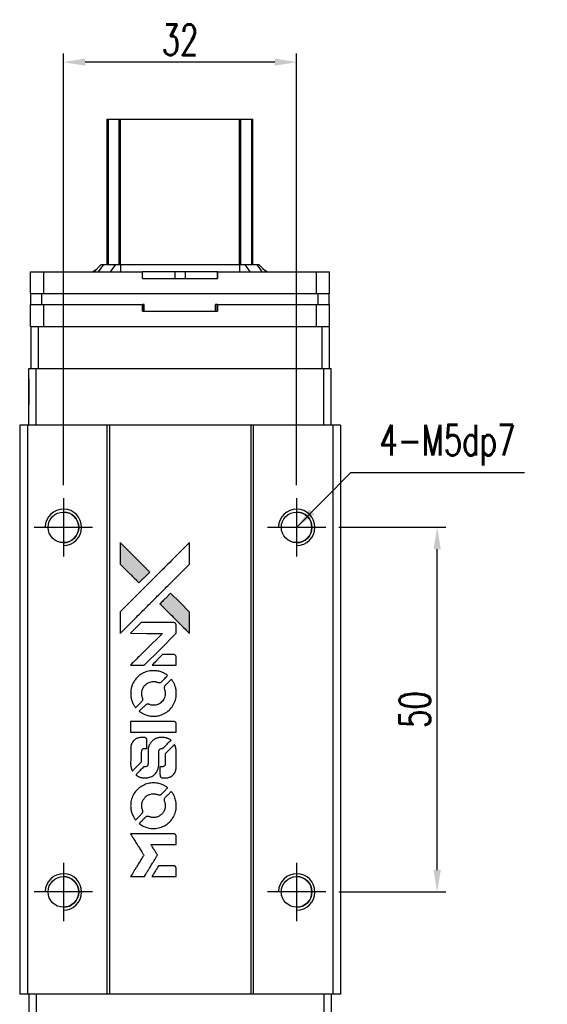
# Model space of a CAD drawing. Header units: millimetres. Extents: x 724 to 1022, y 320 to 598.
# Tile 2 of 3: x 744 to 816, y 463 to 598. Entities that reach past the tile are written whole.
import ezdxf

# ---------------------------------------------------------------- set-up
doc = ezdxf.new("R2010")
doc.units = ezdxf.units.MM
doc.header["$LTSCALE"] = 0.15
doc.layers.get('0').update_dxf_attribs({"linetype": 'CONTINUOUS'})
doc.layers.get('Defpoints').update_dxf_attribs({"linetype": 'CONTINUOUS'})
doc.layers.add('DIM', color=4, linetype='CONTINUOUS')
doc.styles.add('DIM-7', font='SIMPLEX.shx', dxfattribs={"width": 0.7, "bigfont": 'chineset.shx'})
doc.dimstyles.new('CNS', dxfattribs={"dimtxt": 3.5, "dimasz": 2.5, "dimexe": 1, "dimexo": 1.5, "dimgap": 0.09, "dimtad": 0, "dimdsep": 46, "dimtxsty": 'DIM-7', "dimcen": 0.09, "dimclrd": 1, "dimclre": 1, "dimclrt": 4, "dimadec": 0, "dimazin": 0, "dimtfac": 1, "dimtix": 1, "dimtmove": 2, "dimatfit": 3, "dimfxl": 1, "dimtvp": 0.971429, "dimtolj": 1, "dimarcsym": 0})

# ---------------------------------------------------------------- blocks, each defined once
blk = doc.blocks.new('*D98')
at = {"color": 7, "lineweight": -2}
for p, q in [((787.4, 528.18), (802.08, 528.18)), ((800.88, 481.18), (800.88, 525.18)), ((787.4, 478.18), (802.08, 478.18))]:
    blk.add_line(p, q, dxfattribs=at)
at = {"color": 7}
for points in [[(800.38, 525.18), (801.38, 525.18), (800.88, 528.18)], [(800.38, 481.18), (801.38, 481.18), (800.88, 478.18)]]:
    blk.add_solid(points, dxfattribs=at)
at = {"layer": 'Defpoints', "color": 0}
for p in [(785.6, 528.18), (800.88, 528.18), (785.6, 478.18)]:
    blk.add_point(p, dxfattribs=at)
at = {"color": 7, "insert": (797.82, 503.18), "char_height": 4.2, "attachment_point": 5, "rotation": 90, "style": 'DIM-7'}
blk.add_mtext('\\A1;50', dxfattribs=at)
blk = doc.blocks.new('*D99')
at = {"color": 7, "lineweight": -2}
for p, q in [((749.6, 533.98), (749.6, 593.18)), ((781.6, 533.98), (781.6, 593.18)), ((778.6, 591.98), (752.6, 591.98))]:
    blk.add_line(p, q, dxfattribs=at)
at = {"color": 7}
for points in [[(752.6, 592.48), (752.6, 591.48), (749.6, 591.98)], [(778.6, 592.48), (778.6, 591.48), (781.6, 591.98)]]:
    blk.add_solid(points, dxfattribs=at)
at = {"layer": 'Defpoints', "color": 0}
for p in [(749.6, 591.98), (749.6, 532.18), (781.6, 532.18)]:
    blk.add_point(p, dxfattribs=at)
at = {"color": 7, "insert": (765.6, 595.04), "char_height": 4.2, "attachment_point": 5, "style": 'DIM-7'}
blk.add_mtext('\\A1;32', dxfattribs=at)
blk = doc.blocks.new('A$C633ab282')
at = {"linetype": 'Continuous'}
h = blk.add_hatch(color=256, dxfattribs=at)
h.dxf.hatch_style = 1
h.paths.add_polyline_path([(0, 45.82), (0, 44.34), (0, 42.86), (1.29, 41.58, 0.000288), (1.78, 41.09, 0.000479), (2.19, 40.68, 0.000013), (2.57, 40.31, 0.197177), (2.58, 40.3, 0.197497), (2.58, 40.31, 0.00004), (2.8, 40.52, 0.000834), (3.04, 40.76, 0.000506), (3.32, 41.04), (4.05, 41.77), (2.03, 43.79)])
h.paths.add_polyline_path([(6.93, 38.88), (6.2, 38.15, 0.000476), (5.91, 37.87, 0.000789), (5.68, 37.63, 0.000035), (5.46, 37.41, 0.19758), (5.46, 37.41, 0.198396), (5.46, 37.4, 0.000019), (5.76, 37.11, 0.000582), (6.08, 36.78, 0.000351), (6.46, 36.4, 0.000108), (8.09, 34.78, 0.000692), (8.91, 33.96, 0.000077), (9.49, 33.4, 0.197527), (9.51, 33.39, 0.410181), (9.52, 33.4, 0.000493), (9.52, 33.7, 0.002424), (9.52, 34.12, 0.000529), (9.52, 34.84), (9.52, 36.29), (8.23, 37.59)])
for points in [[(1.29, 41.58, 0.000288), (1.78, 41.09, 0.000479), (2.19, 40.68, 0.000013), (2.57, 40.31, 0.197177), (2.58, 40.3, 0.197497), (2.58, 40.31, 0.00004), (2.8, 40.52, 0.000836), (3.04, 40.76, 0.000505), (3.32, 41.04), (4.05, 41.77), (2.03, 43.79), (0, 45.82), (0, 44.34), (0, 42.86)], [(1.78, 35.13, -0.000056), (2.67, 36.01, -0.000021), (3.91, 37.26, -0.000021), (5.27, 38.61, -0.000025), (6.54, 39.88), (9.52, 42.85), (9.52, 44.33), (9.52, 45.8), (7.52, 43.81, 0.000274), (6.56, 42.86, 0.000123), (5.29, 41.6, 0.000121), (3.96, 40.27, 0.000165), (2.76, 39.07), (0, 36.32), (0, 34.84), (0, 33.35)], [(6.46, 36.4, 0.000108), (8.09, 34.78, 0.000692), (8.92, 33.96, 0.000077), (9.49, 33.4, 0.197527), (9.51, 33.39, 0.410182), (9.52, 33.4, 0.000493), (9.52, 33.7, 0.002424), (9.52, 34.12, 0.000529), (9.52, 34.84), (9.52, 36.29), (8.23, 37.59), (6.93, 38.88), (6.2, 38.15, 0.000476), (5.91, 37.87, 0.000789), (5.68, 37.63, 0.000035), (5.46, 37.41, 0.19758), (5.46, 37.41, 0.198396), (5.46, 37.4, 0.000019), (5.76, 37.11, 0.000582), (6.08, 36.78, 0.000351)], [(2.36, 28.98), (3.31, 28.98), (5.5, 31.17), (7.69, 33.37), (7.69, 33.98, 0.0008), (7.68, 34.37, 0.010795), (7.68, 34.51, 0.030495), (7.67, 34.59, 0.080372), (7.65, 34.65, 0.03816), (7.62, 34.7, 0.041799), (7.58, 34.74, 0.042486), (7.53, 34.78, 0.042078), (7.48, 34.81, 0.099276), (7.4, 34.83, 0.003302), (7.1, 34.83, 0.002586), (6.57, 34.83, 0.000204), (5.15, 34.83), (2.88, 34.83), (2.15, 34.1), (1.42, 33.37), (3.6, 33.36), (5.79, 33.35), (3.63, 31.2, 0.000253), (2.8, 30.38, 0.000412), (2.09, 29.68, 0.000041), (1.47, 29.05, 0.041338), (1.44, 29.02), (1.41, 28.98)], [(6.04, 28.98), (7.69, 28.98), (7.69, 29.59), (7.68, 30.21), (7.64, 30.28, 0.03146), (7.61, 30.31, 0.026444), (7.59, 30.34, 0.026444), (7.55, 30.37, 0.031457), (7.52, 30.4), (7.45, 30.44), (6.63, 30.44), (5.81, 30.45), (5.1, 29.72, 0.000745), (4.82, 29.44, 0.001228), (4.59, 29.21, 0.000087), (4.39, 29, 0.195134), (4.38, 28.99, 0.412117), (4.39, 28.98, 0.000048), (4.87, 28.98, 0.00109), (5.4, 28.98, 0.000653)], [(1.46, 24.78, 0.023681), (1.5, 24.52, 0.022402), (1.56, 24.27, 0.021929), (1.65, 24.01, 0.020503), (1.76, 23.75, 0.013745), (1.84, 23.61, 0.009767), (1.93, 23.45, 0.009658), (2.03, 23.31, 0.027804), (2.1, 23.21), (2.13, 23.18), (2.59, 23.63, 0.002053), (2.81, 23.85, 0.006738), (2.95, 24, 0.007826), (3.04, 24.11, 0.063909), (3.08, 24.16, 0.061532), (3.11, 24.24, 0.068674), (3.12, 24.33, 0.052072), (3.1, 24.43, 0.019648), (3.06, 24.56, -0.018366), (3.01, 24.73, -0.0288), (2.98, 24.87, -0.029061), (2.96, 25.02, -0.019155), (2.96, 25.19, -0.053809), (3.02, 25.56, -0.058833), (3.15, 25.89, -0.058566), (3.35, 26.19, -0.052525), (3.63, 26.44, -0.044733), (3.86, 26.58, -0.040573), (4.12, 26.69, -0.041123), (4.4, 26.75, -0.04951), (4.66, 26.76, -0.017369), (4.78, 26.75, -0.024255), (4.89, 26.73, -0.023787), (5, 26.69, -0.015798), (5.12, 26.65, 0.010631), (5.2, 26.62, 0.033653), (5.25, 26.6, 0.037806), (5.3, 26.6, 0.016307), (5.37, 26.6, 0.068179), (5.5, 26.61, 0.095747), (5.61, 26.67, 0.033418), (5.75, 26.79, 0.002133), (6.13, 27.19, 0.001452), (6.35, 27.41, 0.012393), (6.45, 27.52, 0.020479), (6.49, 27.58, 0.344362), (6.49, 27.6, 0.074287), (6.44, 27.65, 0.005454), (6.27, 27.76, 0.008391), (6.09, 27.87, 0.017097), (5.95, 27.94, 0.027375), (5.65, 28.07, 0.02835), (5.35, 28.16, 0.027723), (5.03, 28.22, 0.023913), (4.69, 28.24, 0.027047), (4.28, 28.23, 0.031685), (3.9, 28.18, 0.032425), (3.53, 28.08, 0.031013), (3.18, 27.93, 0.037914), (2.76, 27.68, 0.040153), (2.39, 27.37, 0.039834), (2.07, 27.01, 0.036173), (1.8, 26.59, 0.040752), (1.62, 26.18, 0.035885), (1.5, 25.72, 0.035491), (1.45, 25.25, 0.037615)], [(2.73, 22.59, 0.018008), (2.87, 22.51, 0.009842), (3.04, 22.41, 0.009807), (3.22, 22.31, 0.015716), (3.37, 22.24, 0.048467), (3.93, 22.07, 0.045841), (4.52, 22, 0.046006), (5.12, 22.04, 0.049638), (5.68, 22.18, 0.064819), (6.4, 22.57, 0.06695), (7, 23.13, 0.066691), (7.43, 23.82, 0.063505), (7.67, 24.62, 0.03135), (7.69, 24.82, 0.010439), (7.7, 25.12, 0.010391), (7.69, 25.42, 0.032408), (7.67, 25.62, 0.015696), (7.62, 25.86, 0.018095), (7.56, 26.08, 0.018551), (7.48, 26.29, 0.018352), (7.39, 26.49, 0.015568), (7.32, 26.63, 0.009832), (7.23, 26.78, 0.009795), (7.14, 26.93, 0.023727), (7.06, 27.03), (7.03, 27.07), (6.57, 26.62, 0.001528), (6.32, 26.37, 0.010022), (6.19, 26.24, 0.019586), (6.12, 26.15, 0.061865), (6.08, 26.09, 0.055054), (6.05, 25.99, 0.061607), (6.04, 25.9, 0.048725), (6.06, 25.78, 0.020221), (6.1, 25.63, -0.017722), (6.15, 25.47, -0.02685), (6.17, 25.33, -0.02759), (6.19, 25.19, -0.020233), (6.19, 25.03, -0.04793), (6.14, 24.73, -0.048386), (6.04, 24.45, -0.047866), (5.89, 24.19, -0.044964), (5.68, 23.95, -0.04333), (5.44, 23.75, -0.050921), (5.18, 23.61, -0.051473), (4.89, 23.53, -0.0459), (4.59, 23.5, -0.019014), (4.44, 23.51, -0.024114), (4.3, 23.52, -0.025081), (4.18, 23.55, -0.023892), (4.05, 23.6, 0.008624), (3.95, 23.63, 0.026486), (3.88, 23.65, 0.035074), (3.82, 23.66, 0.02756), (3.75, 23.66, 0.087163), (3.65, 23.64, 0.073291), (3.55, 23.59, 0.028074), (3.41, 23.46, 0.002594), (3.08, 23.14), (2.62, 22.67)], [(4.56, 19.81), (7.68, 19.81), (7.68, 20.42), (7.68, 21.03), (7.64, 21.11, 0.071429), (7.6, 21.17, 0.054799), (7.54, 21.22, 0.053585), (7.47, 21.26, 0.060698), (7.39, 21.28, 0.033975), (7.26, 21.29, 0.000112), (5.67, 21.29, 0.000726), (4.12, 21.29, 0.001084), (2.76, 21.28), (1.44, 21.27), (1.44, 20.54), (1.44, 19.8)], [(1.45, 15.24, 0.018538), (1.46, 15.14, 0.010695), (1.49, 15.03, 0.01068), (1.51, 14.92, 0.017678), (1.54, 14.83, 0.013849), (1.58, 14.72, 0.011814), (1.62, 14.61, 0.004513), (1.67, 14.51, 0.290035), (1.69, 14.5, 0.196418), (1.69, 14.51, 0.000124), (1.88, 14.69, 0.001477), (2.08, 14.89, 0.000898), (2.32, 15.13), (2.94, 15.75), (2.95, 16.53, -0.001471), (2.95, 17.12, -0.028714), (2.96, 17.3, -0.097073), (3, 17.4, -0.084199), (3.07, 17.49, -0.042698), (3.12, 17.53, -0.053912), (3.18, 17.55, -0.051004), (3.25, 17.57, -0.032967), (3.32, 17.57, 0.00807), (3.36, 17.58, 0.003023), (3.42, 17.58, 0.002994), (3.48, 17.58, 0.003629), (3.54, 17.58), (3.67, 17.59), (3.67, 18.19, 0.001618), (3.67, 18.47, 0.005206), (3.67, 18.66, 0.00535), (3.66, 18.8, 0.060675), (3.65, 18.85, 0.048484), (3.64, 18.88, 0.02389), (3.62, 18.91, 0.022812), (3.6, 18.94, 0.02462), (3.57, 18.97, 0.061781), (3.49, 19.04, 0.080179), (3.41, 19.07, 0.048561), (3.3, 19.09, 0.010021), (3.09, 19.09, 0.016602), (2.81, 19.08, 0.031409), (2.59, 19.05, 0.036474), (2.4, 19, 0.03439), (2.21, 18.92, 0.065928), (1.91, 18.71, 0.069066), (1.69, 18.44, 0.065697), (1.53, 18.1, 0.051559), (1.46, 17.71, 0.020904), (1.45, 17.5, 0.000451), (1.45, 16.47, 0.000419), (1.44, 15.43, 0.022759)], [(2.26, 13.87, 0.023289), (2.41, 13.78, 0.026845), (2.56, 13.7, 0.026047), (2.72, 13.64, 0.019751), (2.9, 13.59, 0.013249), (3.01, 13.57, 0.025169), (3.09, 13.56, 0.016532), (3.2, 13.55, 0.002937), (3.39, 13.55, 0.003317), (3.57, 13.55, 0.011808), (3.68, 13.55, 0.01777), (3.77, 13.56, 0.021476), (3.85, 13.58, 0.04325), (4.18, 13.68, 0.045753), (4.48, 13.84, 0.04649), (4.74, 14.04, 0.047672), (4.96, 14.29, 0.025315), (5.03, 14.4, 0.015208), (5.1, 14.54, 0.01512), (5.17, 14.68, 0.022488), (5.21, 14.8, 0.027857), (5.26, 15, 0.034138), (5.29, 15.19, 0.014286), (5.3, 15.48, 0.00124), (5.3, 16.21, -0.00103), (5.3, 16.66, -0.002552), (5.31, 16.98, -0.001594), (5.31, 17.23, -0.047676), (5.32, 17.3, -0.085307), (5.36, 17.41, -0.097789), (5.44, 17.49, -0.085947), (5.55, 17.54, -0.051339), (5.69, 17.57, 0.014634), (5.74, 17.57, 0.015028), (5.79, 17.58, 0.014927), (5.83, 17.59, 0.059415), (5.85, 17.6, 0.070595), (5.91, 17.64, 0.00028), (6.43, 18.16, 0.000111), (6.97, 18.69, 0.200239), (6.98, 18.71, 0.268906), (6.97, 18.73, 0.001866), (6.84, 18.8, 0.007532), (6.71, 18.87, 0.017818), (6.62, 18.91, 0.013256), (6.51, 18.95, 0.011636), (6.4, 18.99, 0.011528), (6.29, 19.03, 0.012303), (6.17, 19.05, 0.0423), (6, 19.08, 0.013657), (5.73, 19.08, 0.013857), (5.46, 19.07, 0.037428), (5.28, 19.05, 0.014927), (5.15, 19.02, 0.0122), (5.02, 18.98, 0.012518), (4.9, 18.93, 0.023062), (4.8, 18.89, 0.065961), (4.45, 18.65, 0.06055), (4.16, 18.32, 0.059676), (3.95, 17.93, 0.060497), (3.85, 17.5, 0.025683), (3.84, 17.41, 0.001528), (3.83, 17.13, 0.002124), (3.83, 16.78, 0.001173), (3.83, 16.36, -0.000809), (3.83, 15.61, -0.017164), (3.82, 15.38, -0.063931), (3.8, 15.27, -0.108429), (3.75, 15.18, -0.052941), (3.69, 15.13, -0.063675), (3.63, 15.1, -0.050562), (3.55, 15.08, -0.020337), (3.44, 15.07, 0.009897), (3.37, 15.07, 0.016482), (3.31, 15.06, 0.019019), (3.27, 15.05, 0.06043), (3.24, 15.04, 0.076267), (3.17, 14.99, 0.00054), (2.69, 14.5, 0.000307), (2.19, 14, 0.142594), (2.17, 13.96, 0.232419), (2.18, 13.95, 0.022995), (2.2, 13.92, 0.024627), (2.23, 13.9, 0.015407)], [(5.49, 13.79, 0.065483), (5.53, 13.72, 0.053271), (5.58, 13.65, 0.052018), (5.65, 13.6, 0.0556), (5.73, 13.56, 0.036839), (5.78, 13.55, 0.026922), (5.84, 13.54, 0.016905), (5.91, 13.54, 0.004317), (6.04, 13.54, 0.016369), (6.31, 13.55, 0.029936), (6.53, 13.57, 0.03418), (6.72, 13.62, 0.031327), (6.91, 13.7, 0.046935), (7.14, 13.84, 0.054053), (7.33, 14.02, 0.053701), (7.48, 14.23, 0.045364), (7.59, 14.48, 0.032479), (7.65, 14.71, 0.03386), (7.68, 14.93, 0.013578), (7.69, 15.29, 0.001155), (7.69, 16.2, 0.000413), (7.68, 16.98, 0.005008), (7.68, 17.28, 0.013199), (7.67, 17.45, 0.033956), (7.65, 17.58, 0.013909), (7.62, 17.7, 0.010864), (7.58, 17.84, 0.010938), (7.53, 17.96, 0.028702), (7.5, 18.05), (7.46, 18.11), (6.83, 17.48), (6.19, 16.85), (6.19, 16.12, -0.001504), (6.19, 15.8, -0.00328), (6.19, 15.56, -0.001901), (6.18, 15.37, -0.061333), (6.17, 15.33, -0.063621), (6.15, 15.27, -0.048633), (6.1, 15.2, -0.046769), (6.05, 15.15, -0.047961), (5.98, 15.11, -0.02678), (5.92, 15.08, -0.050957), (5.88, 15.07, -0.029398), (5.81, 15.06, -0.00401), (5.68, 15.06), (5.46, 15.05), (5.46, 14.46, 0.001061), (5.46, 14.11, 0.009147), (5.47, 13.95, 0.020721), (5.47, 13.86, 0.051619)], [(1.46, 9.4, 0.024131), (1.5, 9.13, 0.022344), (1.57, 8.86, 0.021883), (1.66, 8.59, 0.020884), (1.78, 8.33, 0.010669), (1.86, 8.18, 0.010389), (1.94, 8.03, 0.010913), (2.03, 7.9, 0.022227), (2.1, 7.8), (2.13, 7.77), (2.59, 8.24, 0.002452), (2.77, 8.43, 0.003628), (2.93, 8.59, 0.001662), (3.06, 8.73, 0.070159), (3.08, 8.77, 0.047671), (3.09, 8.79, 0.018624), (3.1, 8.83, 0.017921), (3.11, 8.88, 0.018804), (3.11, 8.92, 0.018255), (3.11, 8.98, 0.041312), (3.11, 9.02, 0.037164), (3.1, 9.07, 0.012342), (3.07, 9.13, -0.015101), (3.02, 9.29, -0.035998), (2.98, 9.41, -0.033244), (2.97, 9.54, -0.011249), (2.97, 9.73, -0.004059), (2.97, 9.89, -0.019693), (2.97, 9.98, -0.027943), (2.98, 10.05, -0.014411), (3, 10.14, -0.033089), (3.08, 10.35, -0.033887), (3.18, 10.55, -0.034021), (3.3, 10.73, -0.033942), (3.45, 10.89, -0.02816), (3.62, 11.04, -0.035032), (3.79, 11.16, -0.035269), (3.98, 11.25, -0.029196), (4.19, 11.31, -0.037862), (4.43, 11.36, -0.043657), (4.67, 11.36, -0.043064), (4.9, 11.33, -0.035184), (5.14, 11.25, 0.033699), (5.26, 11.21, 0.052815), (5.36, 11.2, 0.059167), (5.45, 11.2, 0.058972), (5.55, 11.23, 0.059208), (5.62, 11.28, 0.021125), (5.7, 11.35, 0.008691), (5.85, 11.5, 0.000851), (6.2, 11.85, 0.001873), (6.37, 12.03, 0.013884), (6.45, 12.12, 0.022355), (6.5, 12.17, 0.341453), (6.5, 12.19, 0.073011), (6.45, 12.24, 0.004587), (6.28, 12.35, 0.00748), (6.11, 12.45, 0.016837), (5.98, 12.53, 0.028606), (5.65, 12.67, 0.031352), (5.32, 12.77, 0.031004), (4.98, 12.83, 0.0268), (4.61, 12.85, 0.026698), (4.22, 12.83, 0.03002), (3.85, 12.77, 0.030357), (3.5, 12.66, 0.028554), (3.15, 12.51, 0.062944), (2.51, 12.08, 0.062206), (1.99, 11.51, 0.062448), (1.63, 10.82, 0.064355), (1.46, 10.08, 0.017377), (1.45, 9.93, 0.008369), (1.44, 9.74, 0.008367), (1.45, 9.55, 0.01757)], [(2.73, 7.2, 0.064158), (3.45, 6.81, 0.06356), (4.25, 6.62, 0.064004), (5.07, 6.64, 0.066747), (5.84, 6.86, 0.04321), (6.33, 7.12, 0.044737), (6.75, 7.47, 0.044901), (7.11, 7.88, 0.044184), (7.39, 8.35, 0.026293), (7.54, 8.7, 0.033344), (7.64, 9.05, 0.033227), (7.69, 9.4, 0.025815), (7.7, 9.79, 0.023119), (7.67, 10.17, 0.031044), (7.61, 10.5, 0.031337), (7.51, 10.82, 0.024258), (7.36, 11.15, 0.015622), (7.3, 11.27, 0.008495), (7.21, 11.41, 0.008415), (7.13, 11.55, 0.020814), (7.06, 11.64), (7.02, 11.68), (6.57, 11.23, 0.002843), (6.23, 10.9, 0.033917), (6.11, 10.76, 0.087906), (6.06, 10.65, 0.073302), (6.04, 10.53, 0.022047), (6.05, 10.47, 0.026465), (6.05, 10.42, 0.022233), (6.07, 10.35, 0.009985), (6.09, 10.28, -0.039011), (6.17, 9.99, -0.044398), (6.19, 9.7, -0.045096), (6.16, 9.42, -0.04265), (6.08, 9.14, -0.071154), (5.87, 8.75, -0.068827), (5.55, 8.44, -0.068713), (5.16, 8.21, -0.070507), (4.72, 8.11, -0.028605), (4.54, 8.1, -0.031418), (4.36, 8.12, -0.031044), (4.18, 8.16, -0.02668), (4, 8.22, 0.038913), (3.89, 8.25, 0.043732), (3.78, 8.26, 0.047754), (3.69, 8.26, 0.075756), (3.6, 8.24, 0.07294), (3.56, 8.21, 0.003456), (3.44, 8.09, 0.005023), (3.28, 7.94, 0.002422), (3.08, 7.75, 0.000819), (2.91, 7.57, 0.001349), (2.76, 7.42, 0.0001), (2.62, 7.29, 0.205335), (2.62, 7.28, 0.219821), (2.62, 7.28, 0.002494), (2.65, 7.25, 0.007089), (2.69, 7.23, 0.004494)], [(2.37, 0), (3.32, 0), (3.47, 0.26, -0.000297), (3.57, 0.42, -0.000037), (3.78, 0.76, -0.000043), (4.03, 1.17, -0.000036), (4.3, 1.61, 0.000044), (4.56, 2.04, 0.000063), (4.8, 2.42, 0.000035), (4.99, 2.74, 0.0009), (5.05, 2.83), (5.12, 2.95), (5.02, 3.12, 0.001175), (4.96, 3.21, 0.000208), (4.85, 3.39, 0.000225), (4.72, 3.6, 0.000203), (4.59, 3.82, -0.000711), (4.46, 4.02, -0.001119), (4.35, 4.2, -0.000263), (4.25, 4.36, -0.04589), (4.24, 4.37, -0.519312), (4.25, 4.39, -0.001914), (4.51, 4.39, -0.003124), (4.92, 4.4, -0.000285), (5.96, 4.4), (7.69, 4.4), (7.69, 5, 0.001727), (7.69, 5.43, 0.025279), (7.68, 5.58, 0.073886), (7.66, 5.67, 0.07426), (7.61, 5.75, 0.03264), (7.59, 5.77, 0.01784), (7.56, 5.79, 0.017712), (7.53, 5.81, 0.026854), (7.51, 5.83), (7.45, 5.86), (4.44, 5.86), (1.42, 5.87), (1.45, 5.84, -0.004595), (1.46, 5.81, -0.00016), (1.52, 5.72, -0.000298), (1.59, 5.61, -0.000208), (1.66, 5.49, 0.000986), (1.88, 5.13, 0.00025), (2.25, 4.55, 0.000268), (2.64, 3.93, 0.000436), (2.97, 3.4, -0.002932), (3.08, 3.23, -0.004718), (3.17, 3.08, -0.001113), (3.24, 2.95, -0.227179), (3.24, 2.93, -0.045982), (3.24, 2.92, -0.000145), (3.13, 2.74, -0.000825), (3.01, 2.55, -0.000517), (2.86, 2.31, 0.000056), (2.37, 1.52, 0.000289), (2.09, 1.08, 0.000481), (1.89, 0.75, 0.000418), (1.68, 0.4), (1.43, 0)], [(6.03, 0), (7.69, 0), (7.69, 0.6, 0.000842), (7.69, 0.99, 0.010591), (7.68, 1.13, 0.028995), (7.68, 1.22, 0.069543), (7.66, 1.27, 0.051063), (7.63, 1.33, 0.039932), (7.58, 1.38, 0.039414), (7.53, 1.42, 0.045845), (7.47, 1.45, 0.094811), (7.41, 1.47, 0.007124), (7.25, 1.47, 0.004713), (6.97, 1.48, 0.000534), (6.34, 1.48), (5.27, 1.48), (5.17, 1.32, 0.000828), (4.9, 0.88, 0.000879), (4.63, 0.45, 0.000048), (4.37, 0.02, 0.137596), (4.37, 0.01, 0.413028), (4.37, 0, 0.000016), (4.86, 0, 0.000623), (5.39, 0, 0.000374)]]:
    blk.add_lwpolyline(points, format="xyb", close=True)

msp = doc.modelspace()

# ---------------------------------------------------------------- linework, layer by layer
at = {"color": 7, "linetype": 'Continuous', "lineweight": 25}
for p, q in [((755.602, 564.226), (755.602, 584.176)), ((755.602, 564.226), (755.602, 584.176)), ((755.602, 564.226), (755.602, 584.176)), ((755.602, 584.176), (755.602, 564.226)), ((755.768, 564.226), (755.768, 584.176)), ((757.248, 564.226), (757.248, 584.176)), ((757.446, 584.176), (773.758, 584.176)), ((757.446, 564.226), (757.446, 584.176)), ((773.758, 564.226), (773.758, 584.176)), ((773.955, 564.226), (773.955, 584.176)), ((775.435, 564.226), (775.435, 584.176)), ((775.602, 564.226), (775.602, 584.176)), ((745.102, 560.226), (745.102, 563.226)), ((745.102, 563.226), (746.902, 563.226)), ((745.102, 562.326), (745.102, 563.226)), ((745.102, 560.226), (745.102, 563.226)), ((745.102, 562.326), (745.102, 563.226)), ((745.102, 563.226), (745.102, 563.226)), ((745.102, 563.226), (745.102, 563.226)), ((745.102, 563.226), (745.102, 563.226)), ((746.902, 560.226), (746.902, 563.226)), ((746.902, 563.226), (760.459, 563.226)), ((753.606, 563.226), (754.274, 563.698)), ((754.802, 564.226), (753.802, 563.226)), ((754.802, 564.226), (753.802, 563.226)), ((755.086, 564.226), (754.371, 563.226)), ((754.802, 564.226), (755.086, 564.226)), ((754.802, 564.226), (754.802, 564.226)), ((755.086, 564.226), (756.73, 564.226)), ((756.73, 564.226), (756.015, 563.226)), ((756.73, 564.226), (757.446, 564.226)), ((757.446, 564.226), (757.446, 563.226)), ((757.446, 564.226), (773.758, 564.226)), ((760.459, 562.326), (760.459, 563.226)), ((764.879, 563.226), (760.459, 563.226)), ((764.879, 563.226), (764.879, 562.326)), ((766.325, 563.226), (764.879, 563.226)), ((766.325, 563.226), (766.325, 562.326)), ((770.745, 563.226), (766.325, 563.226)), ((770.745, 562.326), (770.745, 563.226)), ((770.745, 563.226), (784.302, 563.226)), ((770.745, 563.226), (770.745, 562.326)), ((770.745, 563.226), (770.745, 563.226)), ((770.745, 562.326), (770.745, 563.226)), ((770.745, 563.226), (770.745, 562.326)), ((773.758, 564.226), (773.758, 563.226)), ((773.758, 564.226), (774.473, 564.226)), ((774.473, 564.226), (775.188, 563.226)), ((774.473, 564.226), (776.117, 564.226)), ((776.117, 564.226), (776.832, 563.226)), ((776.117, 564.226), (776.402, 564.226)), ((776.402, 564.226), (777.402, 563.226)), ((776.93, 563.698), (777.597, 563.226)), ((784.302, 560.226), (784.302, 563.226)), ((784.302, 563.226), (786.102, 563.226)), ((786.102, 560.226), (786.102, 563.226)), ((745.102, 562.326), (745.102, 562.326)), ((760.459, 562.326), (770.745, 562.326)), ((770.745, 562.326), (770.745, 562.326)), ((745.102, 560.226), (746.902, 560.226)), ((745.102, 560.226), (745.102, 560.226)), ((745.152, 558.726), (745.152, 560.226)), ((745.152, 558.726), (745.152, 560.226)), ((746.652, 558.726), (746.652, 560.226)), ((746.902, 560.226), (784.302, 560.226)), ((784.302, 560.226), (786.102, 560.226)), ((784.552, 558.726), (784.552, 560.226)), ((786.052, 558.726), (786.052, 560.226)), ((745.102, 555.726), (745.102, 558.726)), ((745.102, 558.726), (746.902, 558.726)), ((745.102, 557.826), (745.102, 558.726)), ((745.102, 555.726), (745.102, 558.726)), ((745.102, 557.826), (745.102, 558.726)), ((745.102, 558.726), (745.102, 558.726)), ((745.102, 558.726), (745.102, 558.726)), ((745.102, 558.726), (745.102, 558.726)), ((745.102, 557.826), (745.102, 557.826)), ((746.902, 555.726), (746.902, 558.726)), ((746.902, 558.726), (760.459, 558.726)), ((760.459, 557.826), (760.459, 558.726)), ((760.679, 558.726), (760.459, 558.726)), ((760.459, 557.826), (770.745, 557.826)), ((760.64, 557.826), (760.64, 558.726)), ((760.679, 557.826), (760.679, 558.726)), ((760.679, 557.826), (760.679, 558.726)), ((760.679, 558.726), (760.679, 558.726)), ((770.745, 558.726), (770.465, 558.726)), ((770.465, 557.826), (770.465, 558.726)), ((770.529, 557.826), (770.529, 558.726)), ((770.745, 557.826), (770.745, 558.726)), ((770.745, 558.726), (784.302, 558.726)), ((770.745, 558.726), (770.745, 557.826)), ((770.745, 558.726), (770.745, 558.726)), ((770.745, 557.826), (770.745, 558.726)), ((770.745, 558.726), (770.745, 557.826)), ((770.745, 557.826), (770.745, 557.826)), ((784.302, 555.726), (784.302, 558.726)), ((784.302, 558.726), (786.102, 558.726)), ((786.102, 555.726), (786.102, 558.726)), ((745.102, 555.726), (745.152, 555.726)), ((745.102, 555.726), (745.102, 555.726)), ((745.152, 555.726), (745.152, 549.976)), ((745.152, 555.726), (746.152, 555.726)), ((745.152, 555.726), (745.152, 549.976)), ((746.152, 555.726), (746.152, 549.976)), ((746.152, 555.726), (746.644, 555.726)), ((746.644, 555.726), (746.902, 555.726)), ((746.902, 555.726), (784.302, 555.726)), ((784.302, 555.726), (784.56, 555.726)), ((784.56, 555.726), (785.046, 555.726)), ((785.046, 555.726), (785.046, 549.976)), ((785.046, 555.726), (786.046, 555.726)), ((786.046, 555.726), (786.102, 555.726)), ((786.046, 555.726), (786.046, 549.976)), ((744.852, 542.176), (744.852, 549.976)), ((744.852, 549.976), (745.852, 549.976)), ((744.852, 542.176), (744.852, 549.976)), ((744.852, 549.976), (744.852, 549.976)), ((745.852, 542.176), (745.852, 549.976)), ((745.852, 549.976), (785.352, 549.976)), ((785.352, 542.176), (785.352, 549.976)), ((785.352, 549.976), (786.352, 549.976)), ((786.352, 542.176), (786.352, 549.976)), ((743.602, 542.176), (743.602, 464.176)), ((744.652, 542.176), (743.602, 542.176)), ((743.602, 542.176), (743.602, 464.176)), ((743.602, 542.176), (743.602, 542.176)), ((744.652, 542.176), (744.652, 464.176)), ((755.552, 542.176), (744.652, 542.176)), ((755.552, 542.176), (755.552, 464.176)), ((755.902, 542.176), (755.552, 542.176)), ((755.902, 542.176), (755.902, 464.176)), ((775.302, 542.176), (755.902, 542.176)), ((775.302, 542.176), (775.302, 464.176)), ((775.652, 542.176), (775.302, 542.176)), ((775.652, 542.176), (775.652, 464.176)), ((786.552, 542.176), (775.652, 542.176)), ((786.552, 542.176), (786.552, 464.176)), ((787.602, 542.176), (786.552, 542.176)), ((787.602, 542.176), (787.602, 464.176)), ((744.652, 464.176), (743.602, 464.176)), ((743.602, 464.176), (743.602, 464.176)), ((743.602, 464.176), (743.602, 464.176)), ((755.552, 464.176), (744.652, 464.176)), ((744.852, 464.176), (744.852, 456.376)), ((744.852, 464.176), (744.852, 456.376)), ((745.852, 464.176), (745.852, 456.376)), ((755.902, 464.176), (755.552, 464.176)), ((775.302, 464.176), (755.902, 464.176)), ((775.652, 464.176), (775.302, 464.176)), ((786.552, 464.176), (775.652, 464.176)), ((785.352, 464.176), (785.352, 456.376)), ((786.352, 464.176), (786.352, 456.376)), ((787.602, 464.176), (786.552, 464.176))]:
    msp.add_line(p, q, dxfattribs=at)
for p, q in [((749.602, 532.176), (749.602, 524.176)), ((781.602, 532.176), (781.602, 524.176)), ((753.602, 528.176), (745.602, 528.176)), ((785.602, 528.176), (777.602, 528.176)), ((749.602, 482.176), (749.602, 474.176)), ((781.602, 482.176), (781.602, 474.176)), ((753.602, 478.176), (745.602, 478.176)), ((785.602, 478.176), (777.602, 478.176))]:
    msp.add_line(p, q)
at = {"color": 7, "linetype": 'Continuous', "lineweight": 25, "flags": 128}
msp.add_lwpolyline([(744.852, 545.001), (744.852, 545.067), (744.852, 545.259), (744.852, 545.565), (744.852, 545.959), (744.852, 546.415), (744.852, 546.897), (744.852, 547.37), (744.852, 547.8), (744.852, 548.153), (744.852, 548.404), (744.852, 548.535), (744.852, 548.535), (744.852, 548.404), (744.852, 548.153), (744.852, 547.8), (744.852, 547.37), (744.852, 546.897), (744.852, 546.415), (744.852, 545.959), (744.852, 545.565), (744.852, 545.259), (744.852, 545.067), (744.852, 545.001)], dxfattribs=at)
at = {"color": 7, "linetype": 'Continuous', "lineweight": 25}
for centre in [(749.602, 528.176), (781.602, 528.176), (749.602, 478.176), (781.602, 478.176)]:
    msp.add_circle(centre, 2.1, dxfattribs=at)
for centre in [(749.602, 528.176), (781.602, 528.176), (749.602, 478.176), (781.602, 478.176)]:
    msp.add_arc(centre, 2.5, 270, 178.58893)
for centre, start, end in [((749.602, 528.176), 0, 90), ((781.602, 528.176), 0, 90), ((749.602, 528.176), 270, 0), ((781.602, 528.176), 270, 0), ((749.602, 478.176), 0, 90), ((781.602, 478.176), 0, 90), ((749.602, 478.176), 270, 0), ((781.602, 478.176), 270, 0)]:
    msp.add_arc(centre, 2.1, start, end, dxfattribs=at)
for points, knots in [([(755.602, 584.176), (755.602, 584.176), (755.617, 584.176), (755.68, 584.176), (755.726, 584.176), (755.768, 584.176)], [0, 0, 0, 0, 0.5, 0.5, 1, 1, 1, 1]), ([(755.768, 584.176), (755.942, 584.176), (756.12, 584.176), (756.458, 584.176), (756.618, 584.176), (756.89, 584.176), (757.003, 584.176), (757.169, 584.176), (757.222, 584.176), (757.248, 584.176)], [0, 0, 0, 0, 0.25, 0.25, 0.5, 0.5, 0.75, 0.75, 1, 1, 1, 1]), ([(757.248, 584.176), (757.254, 584.176), (757.277, 584.176), (757.353, 584.176), (757.402, 584.176), (757.446, 584.176)], [0, 0, 0, 0, 0.5, 0.5, 1, 1, 1, 1]), ([(773.758, 584.176), (773.801, 584.176), (773.851, 584.176), (773.926, 584.176), (773.949, 584.176), (773.955, 584.176)], [0, 0, 0, 0, 0.5, 0.5, 1, 1, 1, 1]), ([(773.955, 584.176), (773.981, 584.176), (774.034, 584.176), (774.2, 584.176), (774.313, 584.176), (774.586, 584.176), (774.745, 584.176), (775.083, 584.176), (775.261, 584.176), (775.435, 584.176)], [0, 0, 0, 0, 0.25, 0.25, 0.5, 0.5, 0.75, 0.75, 1, 1, 1, 1]), ([(775.435, 584.176), (775.478, 584.176), (775.523, 584.176), (775.586, 584.176), (775.602, 584.176), (775.602, 584.176)], [0, 0, 0, 0, 0.5, 0.5, 1, 1, 1, 1])]:
    msp.add_open_spline(points, degree=3, knots=knots, dxfattribs=at)

# ---------------------------------------------------------------- block references
msp.add_blockref('A$C633ab282', (757.385, 480.276))

# ---------------------------------------------------------------- texts
at = {"layer": 'DIM', "color": 0, "insert": (792.974, 536.64), "char_height": 4.2, "attachment_point": 7, "style": 'DIM-7'}
msp.add_mtext('4-M5dp7', dxfattribs=at)

# ---------------------------------------------------------------- dimensions: what is measured, and where the dimension line sits
at = {"color": 0}
dim = msp.add_linear_dim(base=(749.602, 591.983), p1=(781.602, 532.176), p2=(749.602, 532.176), dimstyle='CNS', override={"dimscale": 1.2, "dimgap": 0.8, "dimtad": 1, "dimclrd": 7, "dimclre": 7, "dimclrt": 7, "dimadec": 2, "dimazin": 2, "dimtm": 1e-09, "dimtfac": 0.6, "dimtmove": 1, "dimarcsym": 1}, dxfattribs=at)
dim.commit()
dim.dimension.update_dxf_attribs({"geometry": '*D99', "text_midpoint": (765.602, 595.043)})
dim = msp.add_linear_dim(base=(800.88, 528.176), p1=(785.602, 478.176), p2=(785.602, 528.176), angle=90, dimstyle='CNS', override={"dimscale": 1.2, "dimgap": 0.8, "dimtad": 1, "dimclrd": 7, "dimclre": 7, "dimclrt": 7, "dimadec": 2, "dimazin": 2, "dimtm": 1e-09, "dimtfac": 0.6, "dimtmove": 1, "dimarcsym": 1}, dxfattribs=at)
dim.commit()
dim.dimension.update_dxf_attribs({"geometry": '*D98', "text_midpoint": (797.82, 503.176)})

# ---------------------------------------------------------------- leaders
at = {"layer": 'DIM', "color": 0, "annotation_type": 0, "has_hookline": 1, "hookline_direction": 0, "text_width": 19.88}
msp.add_leader([(781.602, 528.176), (789.014, 535.68), (792.014, 535.68)], dimstyle='CNS', override={"dimscale": 1.2, "dimgap": 0.8, "dimtad": 1, "dimclrd": 7, "dimclre": 4, "dimtmove": 1}, dxfattribs=at)

doc.saveas('drawing.dxf')
